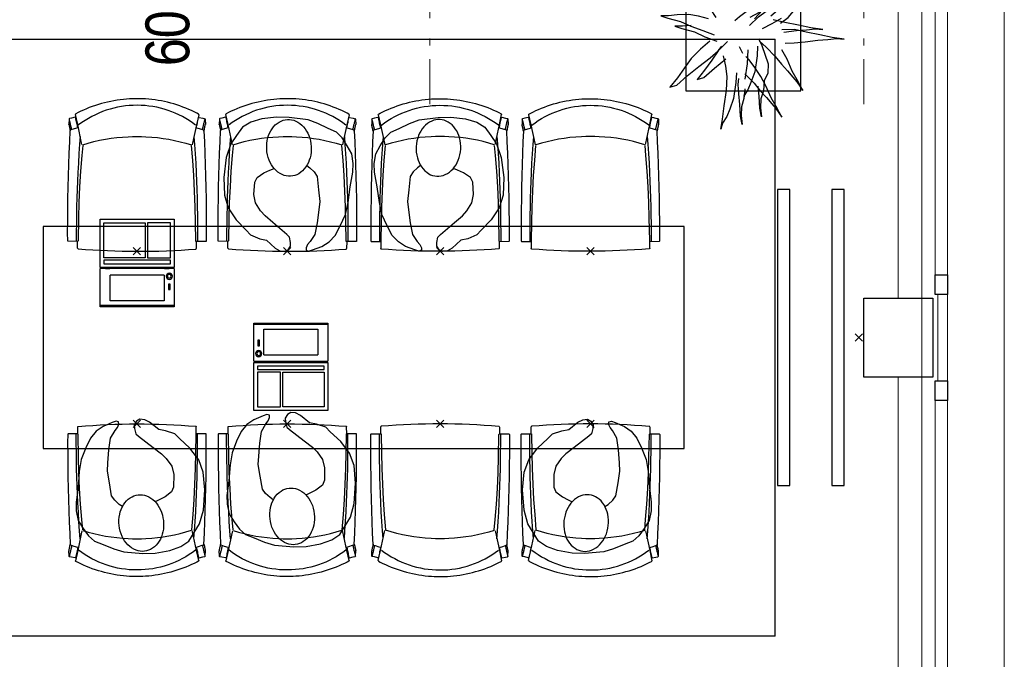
# Model space of a CAD drawing. Header units: millimetres. Extents: x -46954 to 169732, y -26853 to 94136.
# Tile 44 of 174: x -2742 to 1252, y 49607 to 52201. Entities that reach past the tile are written whole.
import ezdxf

# ---------------------------------------------------------------- set-up
doc = ezdxf.new("R2010")
doc.units = ezdxf.units.MM
doc.header["$LTSCALE"] = 400
doc.header["$PDMODE"] = 3
doc.header["$PDSIZE"] = 15
doc.linetypes.add('HIDDEN', pattern=[0.375, 0.25, -0.125])
doc.linetypes.add('STYLE_06', pattern=[1.041641, 0.625, -0.208282, 0.069427, -0.138931])
for name, color, linetype in [('-ve', 2, 'HIDDEN'), ('co1-1-n-1-0-8_ip0', 7, 'Continuous'), ('inlay', 6, 'Continuous'), ('inr', 4, 'Continuous'), ('plant', 114, 'Continuous'), ('plat', 5, 'Continuous'), ('symbol', 1, 'Continuous'), ('timmerwerk-ge', 150, 'Continuous')]:
    doc.layers.add(name, color=color, linetype=linetype)
for name, color, linetype, lineweight in [('BA-Brandveiligheid', 7, 'Continuous', 15), ('Buitenkozijnen', 140, 'Continuous', 15), ('mat-baksteen', 5, 'Continuous', 25), ('mat-beton (ihwg)', 5, 'Continuous', 25), ('None', 7, 'Continuous', 9)]:
    doc.layers.add(name, color=color, linetype=linetype, lineweight=lineweight)
doc.styles.add('Arial Narrow', font='ARIALN.TTF', dxfattribs={"height": 222.25})

# ---------------------------------------------------------------- blocks, each defined once
blk = doc.blocks.new('Kolom 280x320')
at = {"layer": 'mat-beton (ihwg)', "lineweight": 25}
blk.add_lwpolyline([(-300, 160), (-20, 160), (-20, -160), (-300, -160)], close=True, dxfattribs=at)
at = {"layer": 'None', "color": 92, "linetype": 'Continuous', "lineweight": 5}
blk.add_point((0, 0), dxfattribs=at)
blk = doc.blocks.new('Gevelpui best 1410 (2D)')
at = {"layer": 'Buitenkozijnen', "lineweight": 15}
for p, q in [((-260, 0), (-260, -1410)), ((-260, 0), (-210, 0)), ((-210, 0), (-210, -1410)), ((-260, -1410), (-210, -1410))]:
    blk.add_line(p, q, dxfattribs=at)
at = {"layer": 'Buitenkozijnen', "color": 92, "lineweight": 25}
for points in [[(-260, 0), (-210, 0), (-210, -80), (-260, -80)], [(-260, -1330), (-210, -1330), (-210, -1410), (-260, -1410)]]:
    blk.add_lwpolyline(points, close=True, dxfattribs=at)
at = {"layer": 'None', "color": 43, "linetype": 'Continuous', "lineweight": 9}
blk.add_line((-410, 15), (-410, -1425), dxfattribs=at)
blk = doc.blocks.new('060min X')
at = {"layer": 'BA-Brandveiligheid', "color": 7, "linetype": 'Continuous', "lineweight": 15}
for p, q in [((-480.2, 61.7), (-356.7, -61.7)), ((-480.2, -61.7), (-356.7, 61.7)), ((480.2, 61.7), (356.7, -61.7)), ((480.2, -61.7), (356.7, 61.7)), ((-418.5, 0), (418.5, 0))]:
    blk.add_line(p, q, dxfattribs=at)
at = {"layer": 'BA-Brandveiligheid', "color": 43, "insert": (-709.2, 124.2), "char_height": 177.8, "attachment_point": 1, "style": 'Arial Narrow'}
blk.add_mtext('60', dxfattribs=at)
blk = doc.blocks.new('boom nieuw 01')
at = {"layer": 'plant', "extrusion": (0, -4.44089e-16, -1)}
for p, q in [((-224.7, 788.7), (-238, 749.2)), ((-224.7, 788.7), (-238, 749.2)), ((-224.7, 744.5), (-224.7, 788.7)), ((-224.7, 744.5), (-224.7, 788.7)), ((-573.8, 694.3), (-627.3, 736.9)), ((-627.3, 736.9), (-616.4, 698.2)), ((-573.8, 694.3), (-627.3, 736.9)), ((-627.3, 736.9), (-616.4, 698.2)), ((-238, 749.2), (-256.6, 677.1)), ((-238, 749.2), (-256.6, 677.1)), ((-219.3, 695.7), (-224.7, 744.5)), ((-219.3, 695.7), (-224.7, 744.5)), ((-616.4, 698.2), (-563.7, 639.2)), ((-616.4, 698.2), (-563.7, 639.2)), ((-518.7, 654), (-573.8, 694.3)), ((-518.7, 654), (-573.8, 694.3)), ((-297.8, 669.9), (-316.4, 597.8)), ((-284.5, 709.5), (-297.8, 669.9)), ((-284.5, 665.3), (-284.5, 709.5)), ((-256.6, 677.1), (-284.5, 618.9)), ((-256.6, 677.1), (-284.5, 618.9)), ((-218.5, 629.8), (-219.3, 695.7)), ((-218.5, 629.8), (-219.3, 695.7)), ((-563.7, 639.2), (-510.2, 574.1)), ((-563.7, 639.2), (-510.2, 574.1)), ((-466.7, 617.5), (-518.7, 654)), ((-466.7, 617.5), (-518.7, 654)), ((-412.5, 564.8), (-466.7, 617.5)), ((-412.5, 564.8), (-466.7, 617.5)), ((-284.5, 618.9), (-308.5, 551.4)), ((-284.5, 618.9), (-308.5, 551.4)), ((-279.1, 616.4), (-284.5, 665.3)), ((-227.1, 576.3), (-218.5, 629.8)), ((-227.1, 576.3), (-218.5, 629.8)), ((9.4, 616.6), (-55, 579.3)), ((9.4, 616.6), (-55, 579.3)), ((-35.5, 579.3), (9.4, 616.6)), ((-35.5, 579.3), (9.4, 616.6)), ((-530.6, 541.3), (-584.1, 583.9)), ((-584.1, 583.9), (-573.3, 545.2)), ((-530.6, 541.3), (-584.1, 583.9)), ((-584.1, 583.9), (-573.3, 545.2)), ((-510.2, 574.1), (-462.9, 509.7)), ((-510.2, 574.1), (-462.9, 509.7)), ((-369, 511.3), (-412.5, 564.8)), ((-369, 511.3), (-412.5, 564.8)), ((-316.4, 597.8), (-344.3, 539.7)), ((-242.6, 518.9), (-227.1, 576.3)), ((-242.6, 518.9), (-227.1, 576.3)), ((-55, 579.3), (-119.3, 547.6)), ((-55, 579.3), (-119.3, 547.6)), ((-101.5, 523.5), (-55, 560)), ((-101.5, 523.5), (-55, 560)), ((-55, 560), (-35.5, 579.3)), ((-55, 560), (-35.5, 579.3)), ((125.7, 568.5), (73, 551.4)), ((125.7, 568.5), (73, 551.4)), ((91.6, 539), (125.7, 568.5)), ((91.6, 539), (125.7, 568.5)), ((-573.3, 545.2), (-520.5, 486.2)), ((-573.3, 545.2), (-520.5, 486.2)), ((-475.6, 501), (-530.6, 541.3)), ((-475.6, 501), (-530.6, 541.3)), ((-423.6, 464.5), (-475.6, 501)), ((-423.6, 464.5), (-475.6, 501)), ((-462.9, 509.7), (-423.3, 465.5)), ((-462.9, 509.7), (-423.3, 465.5)), ((-344.3, 539.7), (-368.3, 472.2)), ((-308.5, 551.4), (-333.3, 487.8)), ((-308.5, 551.4), (-333.3, 487.8)), ((-186.8, 511.1), (-234.1, 478.6)), ((-186.8, 511.1), (-234.1, 478.6)), ((-119.3, 547.6), (-186.8, 511.1)), ((-95.3, 500.1), (-50.4, 537.3)), ((-3.8, 516.5), (-69.7, 496.4)), ((-3.8, 516.5), (-69.7, 496.4)), ((73, 551.4), (-3.8, 516.5)), ((73, 551.4), (-3.8, 516.5)), ((19.5, 490.2), (61.4, 516.5)), ((19.5, 490.2), (61.4, 516.5)), ((61.4, 516.5), (91.6, 539)), ((61.4, 516.5), (91.6, 539)), ((-830.8, 440.5), (-863.4, 450.5)), ((-863.4, 450.5), (-807.5, 440.5)), ((-830.8, 440.5), (-863.4, 450.5)), ((-863.4, 450.5), (-807.5, 440.5)), ((-520.5, 486.2), (-467, 421.1)), ((-520.5, 486.2), (-467, 421.1)), ((-369.3, 411.8), (-423.6, 464.5)), ((-369.3, 411.8), (-423.6, 464.5)), ((-423.3, 465.5), (-397, 443.8)), ((-423.3, 465.5), (-397, 443.8)), ((-195.4, 408.6), (-161.3, 444.2)), ((-167.4, 459.9), (-135.6, 487.8)), ((-167.4, 459.9), (-135.6, 487.8)), ((-78.2, 442.9), (-25.5, 463.8)), ((-78.2, 442.9), (-25.5, 463.8)), ((-25.5, 463.8), (19.5, 490.2)), ((-25.5, 463.8), (19.5, 490.2)), ((-792.8, 417.2), (-830.8, 440.5)), ((-792.8, 417.2), (-830.8, 440.5)), ((-807.5, 440.5), (-733.1, 431.9)), ((-807.5, 440.5), (-733.1, 431.9)), ((-750.9, 400.1), (-792.8, 417.2)), ((-750.9, 400.1), (-792.8, 417.2)), ((-690.5, 378.4), (-750.9, 400.1)), ((-690.5, 378.4), (-750.9, 400.1)), ((-733.1, 431.9), (-646.2, 418.7)), ((-733.1, 431.9), (-646.2, 418.7)), ((-646.2, 418.7), (-567.1, 414.8)), ((-646.2, 418.7), (-567.1, 414.8)), ((-567.1, 414.8), (-509.8, 422.6)), ((-567.1, 414.8), (-509.8, 422.6)), ((-509.8, 422.6), (-450.9, 434.3)), ((-509.8, 422.6), (-450.9, 434.3)), ((-169.7, 409.6), (-127.8, 423.5)), ((-169.7, 409.6), (-127.8, 423.5)), ((-127.8, 423.5), (-78.2, 442.9)), ((-127.8, 423.5), (-78.2, 442.9)), ((51.1, 370.7), (103.9, 389.3)), ((51.1, 370.7), (103.9, 389.3)), ((140.3, 402.5), (70.5, 387.7)), ((140.3, 402.5), (70.5, 387.7)), ((103.9, 389.3), (140.3, 402.5)), ((103.9, 389.3), (140.3, 402.5)), ((-838.2, 330.7), (-790.1, 339.3)), ((-838.2, 330.7), (-790.1, 339.3)), ((-787.1, 335.4), (-838.2, 330.7)), ((-787.1, 335.4), (-838.2, 330.7)), ((-790.1, 339.3), (-724.3, 343.1)), ((-790.1, 339.3), (-724.3, 343.1)), ((-737.4, 334.6), (-787.1, 335.4)), ((-737.4, 334.6), (-787.1, 335.4)), ((-690.9, 319.8), (-737.4, 334.6)), ((-724.3, 343.1), (-665.3, 349.3)), ((-724.3, 343.1), (-665.3, 349.3)), ((-601.3, 365.2), (-690.5, 378.4)), ((-601.3, 365.2), (-690.5, 378.4)), ((-665.3, 349.3), (-612.6, 352.4)), ((-665.3, 349.3), (-612.6, 352.4)), ((-612.6, 352.4), (-577.7, 349.3)), ((-612.6, 352.4), (-577.7, 349.3)), ((-547, 362.1), (-601.3, 365.2)), ((-547, 362.1), (-601.3, 365.2)), ((-397.8, 347), (-435.8, 328.4)), ((-397.8, 347), (-435.8, 328.4)), ((-231.2, 344.3), (-253.6, 370.7)), ((-231.2, 344.3), (-253.6, 370.7)), ((-191.6, 292.4), (-231.2, 344.3)), ((-191.6, 292.4), (-231.2, 344.3)), ((-105.3, 362.3), (-122.3, 363.9)), ((-105.3, 362.3), (-122.3, 363.9)), ((-82.8, 335.9), (-105.3, 362.3)), ((-82.8, 335.9), (-105.3, 362.3)), ((-14.8, 384.6), (-100.1, 386.9)), ((-14.8, 384.6), (-100.1, 386.9)), ((-43.2, 284), (-82.8, 335.9)), ((-43.2, 284), (-82.8, 335.9)), ((69, 340.7), (-16.3, 343)), ((69, 340.7), (-16.3, 343)), ((70.5, 387.7), (-14.8, 384.6)), ((70.5, 387.7), (-14.8, 384.6)), ((-4.7, 353.6), (51.1, 370.7)), ((-4.7, 353.6), (51.1, 370.7)), ((154.3, 343.8), (69, 340.7)), ((154.3, 343.8), (69, 340.7)), ((134.9, 326.8), (187.6, 345.4)), ((134.9, 326.8), (187.6, 345.4)), ((224.1, 358.6), (154.3, 343.8)), ((224.1, 358.6), (154.3, 343.8)), ((187.6, 345.4), (224.1, 358.6)), ((187.6, 345.4), (224.1, 358.6)), ((-635.8, 315.2), (-690.9, 319.8)), ((-635.8, 315.2), (-690.9, 319.8)), ((-642.4, 298.2), (-680.4, 321.5)), ((-642.4, 298.2), (-680.4, 321.5)), ((-600.5, 281.1), (-642.4, 298.2)), ((-600.5, 281.1), (-642.4, 298.2)), ((-552.9, 314.1), (-604.1, 262.9)), ((-552.9, 314.1), (-604.1, 262.9)), ((-540, 259.4), (-600.5, 281.1)), ((-540, 259.4), (-600.5, 281.1)), ((-582.7, 312.9), (-495.8, 299.8)), ((-582.7, 312.9), (-495.8, 299.8)), ((-511.1, 262.9), (-472.3, 291.6)), ((-511.1, 262.9), (-472.3, 291.6)), ((-495.8, 299.8), (-416.7, 295.8)), ((-495.8, 299.8), (-416.7, 295.8)), ((-472.3, 291.6), (-455.2, 308.6)), ((-472.3, 291.6), (-455.2, 308.6)), ((-280.7, 287.7), (-231.9, 238.1)), ((-280.7, 287.7), (-231.9, 238.1)), ((-233.5, 285.4), (-204, 232.6)), ((-233.5, 285.4), (-204, 232.6)), ((-151.3, 243.5), (-191.6, 292.4)), ((-151.3, 243.5), (-191.6, 292.4)), ((-127.2, 307.4), (-59, 290.3)), ((-127.2, 307.4), (-59, 290.3)), ((-113, 330.5), (-85.1, 277)), ((-113, 330.5), (-85.1, 277)), ((-59, 290.3), (16.3, 294.2)), ((-59, 290.3), (16.3, 294.2)), ((-2.9, 235.1), (-43.2, 284)), ((-2.9, 235.1), (-43.2, 284)), ((16.3, 294.2), (79.1, 309.7)), ((16.3, 294.2), (79.1, 309.7)), ((79.1, 309.7), (134.9, 326.8)), ((79.1, 309.7), (134.9, 326.8)), ((-794.4, 221.4), (-746.3, 230)), ((-794.4, 221.4), (-746.3, 230)), ((-743.2, 226.1), (-794.4, 221.4)), ((-743.2, 226.1), (-794.4, 221.4)), ((-746.3, 230), (-680.4, 233.8)), ((-746.3, 230), (-680.4, 233.8)), ((-693.6, 225.3), (-743.2, 226.1)), ((-693.6, 225.3), (-743.2, 226.1)), ((-647, 210.5), (-693.6, 225.3)), ((-647, 210.5), (-693.6, 225.3)), ((-647.5, 228), (-685.5, 193.1)), ((-647.5, 228), (-685.5, 193.1)), ((-680.4, 233.8), (-621.4, 240)), ((-680.4, 233.8), (-621.4, 240)), ((-604.1, 262.9), (-647.5, 228)), ((-604.1, 262.9), (-647.5, 228)), ((-619.6, 196.2), (-567.7, 224.9)), ((-619.6, 196.2), (-567.7, 224.9)), ((-567.7, 224.9), (-511.1, 262.9)), ((-567.7, 224.9), (-511.1, 262.9)), ((-450.8, 246.2), (-540, 259.4)), ((-450.8, 246.2), (-540, 259.4)), ((-396.6, 243.1), (-450.8, 246.2)), ((-396.6, 243.1), (-450.8, 246.2)), ((-369.1, 232.3), (-402.5, 195.1)), ((-369.1, 232.3), (-402.5, 195.1)), ((-353.9, 237.7), (-391.9, 219.1)), ((-353.9, 237.7), (-391.9, 219.1)), ((-193.9, 215.6), (-242, 259.8)), ((-193.9, 215.6), (-242, 259.8)), ((-231.9, 238.1), (-199.3, 193.9)), ((-231.9, 238.1), (-199.3, 193.9)), ((-204, 232.6), (-173.8, 186.1)), ((-204, 232.6), (-173.8, 186.1)), ((-33.4, 98.5), (-151.3, 243.5)), ((-33.4, 98.5), (-151.3, 243.5)), ((-85.1, 277), (-55.6, 224.2)), ((-85.1, 277), (-55.6, 224.2)), ((-55.6, 224.2), (-25.4, 177.7)), ((-55.6, 224.2), (-25.4, 177.7)), ((-736.7, 138.8), (-687.8, 166.7)), ((-736.7, 138.8), (-687.8, 166.7)), ((-685.5, 193.1), (-722, 162.8)), ((-685.5, 193.1), (-722, 162.8)), ((-687.8, 166.7), (-619.6, 196.2)), ((-687.8, 166.7), (-619.6, 196.2)), ((-592, 205.9), (-647, 210.5)), ((-592, 205.9), (-647, 210.5)), ((-548.5, 185.8), (-592, 205.9)), ((-548.5, 185.8), (-592, 205.9)), ((-495.8, 183.4), (-548.5, 185.8)), ((-495.8, 183.4), (-548.5, 185.8)), ((-391.9, 219.1), (-495.8, 183.4)), ((-391.9, 219.1), (-495.8, 183.4)), ((-402.5, 195.1), (-453.7, 143.9)), ((-402.5, 195.1), (-453.7, 143.9)), ((-296.5, 215.1), (-268.6, 161.6)), ((-296.5, 215.1), (-268.6, 161.6)), ((-186.4, 119.7), (-226.7, 168.6)), ((-186.4, 119.7), (-226.7, 168.6)), ((-199.3, 193.9), (-138.1, 142.7)), ((-199.3, 193.9), (-138.1, 142.7)), ((-173.8, 186.1), (-193.9, 215.6)), ((-173.8, 186.1), (-193.9, 215.6)), ((-25.4, 177.7), (-45.6, 207.2)), ((-25.4, 177.7), (-45.6, 207.2)), ((-747.6, 141.1), (-796.4, 107)), ((-747.6, 141.1), (-796.4, 107)), ((-796.4, 107), (-736.7, 138.8)), ((-796.4, 107), (-736.7, 138.8)), ((-722, 162.8), (-747.6, 141.1)), ((-722, 162.8), (-747.6, 141.1)), ((-453.7, 143.9), (-497.1, 109)), ((-453.7, 143.9), (-497.1, 109)), ((-268.6, 161.6), (-239.1, 108.8)), ((-268.6, 161.6), (-239.1, 108.8)), ((-267.1, 114.3), (-234.5, 70.1)), ((-267.1, 114.3), (-234.5, 70.1)), ((-262.5, 88.8), (-247.8, 154.7)), ((-262.5, 88.8), (-247.8, 154.7)), ((-68.6, -25.3), (-186.4, 119.7)), ((-68.6, -25.3), (-186.4, 119.7)), ((-138.1, 142.7), (-93.1, 115.6)), ((-138.1, 142.7), (-93.1, 115.6)), ((-93.1, 115.6), (-36.5, 86.1)), ((-93.1, 115.6), (-36.5, 86.1)), ((-535.1, 74.1), (-571.6, 43.9)), ((-535.1, 74.1), (-571.6, 43.9)), ((-537.4, 47.8), (-469.2, 77.2)), ((-537.4, 47.8), (-469.2, 77.2)), ((-497.1, 109), (-535.1, 74.1)), ((-497.1, 109), (-535.1, 74.1)), ((-469.2, 77.2), (-417.3, 105.9)), ((-469.2, 77.2), (-417.3, 105.9)), ((-380.3, 87.1), (-378, 36.8)), ((-380.3, 87.1), (-378, 36.8)), ((-316.9, 95), (-308.3, 24.4)), ((-316.9, 95), (-308.3, 24.4)), ((-302.7, 34.4), (-303.5, 106.5)), ((-302.7, 34.4), (-303.5, 106.5)), ((-278.1, 12), (-262.5, 88.8)), ((-278.1, 12), (-262.5, 88.8)), ((-234.5, 70.1), (-173.3, 18.9)), ((-234.5, 70.1), (-173.3, 18.9)), ((-36.5, 86.1), (2.3, 55.9)), ((-36.5, 86.1), (2.3, 55.9)), ((2.3, 55.9), (-33.4, 98.5)), ((2.3, 55.9), (-33.4, 98.5)), ((-597.1, 22.1), (-646, -12)), ((-597.1, 22.1), (-646, -12)), ((-646, -12), (-586.3, 19.8)), ((-646, -12), (-586.3, 19.8)), ((-571.6, 43.9), (-597.1, 22.1)), ((-571.6, 43.9), (-597.1, 22.1)), ((-586.3, 19.8), (-537.4, 47.8)), ((-586.3, 19.8), (-537.4, 47.8)), ((-378, 36.8), (-371.8, -25.3)), ((-378, 36.8), (-371.8, -25.3)), ((-317.5, -31.5), (-302.7, 34.4)), ((-317.5, -31.5), (-302.7, 34.4)), ((-308.3, 24.4), (-303.6, -32.2)), ((-308.3, 24.4), (-303.6, -32.2)), ((-292.8, -57.8), (-278.1, 12)), ((-292.8, -57.8), (-278.1, 12)), ((-173.3, 18.9), (-128.3, -8.2)), ((-173.3, 18.9), (-128.3, -8.2)), ((-371.8, -25.3), (-363.2, -95.9)), ((-371.8, -25.3), (-363.2, -95.9)), ((-333, -108.3), (-317.5, -31.5)), ((-333, -108.3), (-317.5, -31.5)), ((-303.6, -32.2), (-299, -81)), ((-303.6, -32.2), (-299, -81)), ((-128.3, -8.2), (-71.7, -37.7)), ((-128.3, -8.2), (-71.7, -37.7)), ((-71.7, -37.7), (-32.9, -67.9)), ((-71.7, -37.7), (-32.9, -67.9)), ((-32.9, -67.9), (-68.6, -25.3)), ((-32.9, -67.9), (-68.6, -25.3)), ((-363.2, -95.9), (-358.6, -152.4)), ((-363.2, -95.9), (-358.6, -152.4)), ((-347.7, -178.1), (-333, -108.3)), ((-347.7, -178.1), (-333, -108.3)), ((-302.9, -123.7), (-292.8, -57.8)), ((-302.9, -123.7), (-292.8, -57.8)), ((-299, -81), (-302.9, -123.7)), ((-299, -81), (-302.9, -123.7)), ((-358.6, -152.4), (-353.9, -201.3)), ((-358.6, -152.4), (-353.9, -201.3)), ((-357.8, -243.9), (-347.7, -178.1)), ((-357.8, -243.9), (-347.7, -178.1)), ((-353.9, -201.3), (-357.8, -243.9)), ((-353.9, -201.3), (-357.8, -243.9))]:
    blk.add_line(p, q, dxfattribs=at)
at = {"layer": 'timmerwerk-ge', "linetype": 'Continuous', "extrusion": (0, -4.44089e-16, -1)}
for p, q in [((0, 647), (-647, 647)), ((-647, 647), (-647, 0)), ((0, 0), (0, 647)), ((-647, 0), (0, 0))]:
    blk.add_line(p, q, dxfattribs=at)
blk = doc.blocks.new('co1-1-n-1-0-8_b2')
at = {"linetype": 'Continuous'}
for p, q in [((-240.9, -40), (-240.8, -12)), ((240.8, -12), (240.9, -40)), ((-241.1, -513.2), (-224.9, -438.4)), ((-224.9, -438.4), (-223.6, -432.5)), ((223.6, -432.5), (224.9, -438.4)), ((224.9, -438.4), (241.1, -513.2)), ((-276.2, -535.9), (-276.8, -514.6)), ((-271.1, -489.2), (-271.1, -489.2)), ((-250, -554.2), (-241.1, -513.2)), ((241.1, -513.2), (250, -554.2)), ((271.1, -489.2), (271.1, -489.2)), ((276.2, -535.9), (276.8, -514.6)), ((249.3, -541.5), (249.3, -541.8))]:
    blk.add_line(p, q, dxfattribs=at)
at = {"linetype": 'Continuous', "flags": 128}
for points in [[(-271.1, -489.2), (-273.2, -443.6), (-275, -397.8), (-276.6, -351.9), (-278, -305.9), (-279.1, -259.7), (-280, -213.5), (-280.6, -167.1), (-281, -120.8), (-281.1, -74.4), (-281, -42.5, -0.413754), (-278.5, -40), (-241.1, -40, -0.411281), (-238.6, -42.5), (-237.8, -117.5), (-236.2, -180.8), (-233.7, -244), (-230.1, -307.2), (-225.8, -368.1), (-220.6, -429)], [(220.6, -429), (224.3, -387.5), (229, -324.4), (232.8, -261.2), (235.6, -198), (237.5, -134.7), (238.8, -42.5, -0.410009), (241.3, -40), (278.5, -40, -0.413754), (281, -42.5), (281.1, -74.4), (281, -120.8), (280.6, -167.1), (280, -213.5), (279.1, -259.7), (278, -305.9), (276.6, -351.9), (275, -397.8), (273.2, -443.6), (271.1, -489.2)]]:
    blk.add_lwpolyline(points, format="xyb", dxfattribs=at)
for points in [[(-230.7, -465.1), (-233.2, -433.7), (-235.8, -395.6), (-238.1, -357.3), (-240.1, -319), (-241.6, -284.6), (-242.9, -250.3), (-244, -215.8), (-244.8, -181.3), (-245.4, -146.6), (-245.8, -112), (-246.1, -77.2), (-246.2, -42.5)], [(230.7, -465.1), (233.2, -433.7), (235.8, -395.6), (238.1, -357.3), (240.1, -319), (241.6, -284.6), (242.9, -250.3), (244, -215.8), (244.8, -181.3), (245.4, -146.6), (245.8, -112), (246.1, -77.2), (246.2, -42.5)], [(0, -465.5), (-18.1, -465.2), (-36.1, -464.6), (-59.3, -463.1), (-82.5, -460.9), (-105.6, -457.9), (-128.5, -454.2), (-151.9, -449.7), (-175, -444.4), (-197.9, -438.3), (-220.5, -431.4)], [(220.5, -431.4), (198.1, -438.3), (175.3, -444.3), (152.1, -449.7), (128.5, -454.2), (105.7, -457.9), (82.8, -460.8), (59.5, -463.1), (36.1, -464.6), (18.1, -465.2), (0, -465.5)], [(-276.7, -513.9), (-276.8, -514.2), (-276.8, -514.6)], [(-271.1, -487.9), (-271.8, -491.3), (-272.8, -495.6), (-273.7, -500), (-274, -501.3), (-274.3, -502.6), (-274.5, -503.9), (-274.9, -505.4), (-275.3, -507.3), (-275.8, -509.5), (-276.3, -512.2), (-276.7, -513.9)], [(-269.4, -491.4), (-262.6, -493.7), (-247.5, -498.5), (-238.5, -501.2)], [(238.5, -501.2), (241.1, -500.5), (255.1, -496.1), (269.2, -491.5), (269.4, -491.5)], [(276.7, -513.9), (276.3, -512.1), (275.7, -509.4), (275.2, -507.1), (274.8, -505.1), (274.5, -503.6), (274.2, -502.3), (273.9, -500.9), (273.1, -497.2), (272.3, -493.6), (271.1, -487.9)], [(276.7, -513.9), (276.8, -514.2), (276.8, -514.6)], [(-251.6, -543), (-266, -539.8), (-274.6, -537.9)], [(-248.7, -557), (-241.7, -560.6), (-230.9, -566), (-220.5, -570.8), (-209.7, -575.6), (-197.7, -580.6), (-185.6, -585.3), (-173.3, -589.7), (-161, -593.7), (-148.6, -597.5), (-136.1, -601), (-123.5, -604.2), (-110.8, -607), (-98.1, -609.6), (-85.4, -611.8), (-72.6, -613.8), (-59.7, -615.4), (-46.8, -616.7), (-33.9, -617.7), (-22.6, -618.2), (-10.7, -618.6), (0, -618.7)], [(0, -618.7), (7.7, -618.6), (19.8, -618.3), (31.2, -617.8), (42.9, -617), (55.8, -615.8), (68.7, -614.3), (81.5, -612.4), (94.3, -610.3), (107, -607.8), (119.7, -605.1), (132.3, -602), (144.8, -598.6), (157.2, -594.9), (169.5, -590.9), (181.8, -586.7), (194, -582.1), (206, -577.2), (217.9, -572), (228.2, -567.2), (238.9, -562), (248.7, -557)], [(251.6, -543), (266, -539.8), (274.6, -537.9)]]:
    blk.add_lwpolyline(points, dxfattribs=at)
blk.add_arc((0, -2996), 2996, 85.4335, 94.5665)
at = {"linetype": 'Continuous'}
for centre, radius, start, end in [((-238.3, -12), 2.5, 94.5665, 179.4807), ((238.3, -12), 2.5, 0.5193, 85.4335), ((-268.6, -489.1), 2.5, 182.8058, 251.2127), ((0.2, -200.9), 391.2, 232.6355, 269.9709), ((-0.2, -200.9), 391.2, 270.0307, 307.3629), ((268.6, -489.1), 2.5, 288.7873, 357.1942), ((-274.2, -535.9), 2.02, 180.4977, 256.3076), ((-251.3, -541), 2.06, 259.0773, 349.1575), ((-247.5, -554.8), 2.5, 167.791, 242.1608), ((247.5, -554.8), 2.5, 297.8392, 12.209), ((251.3, -541), 2.06, 190.8425, 280.9227), ((274.2, -535.9), 2.02, 283.6924, 359.5023)]:
    blk.add_arc(centre, radius, start, end, dxfattribs=at)
for points, knots in [([(-265.1, -493), (-265.4, -494.2), (-265.6, -495.3), (-266.2, -497.7), (-266.4, -498.8), (-267, -501.3), (-267.3, -502.6), (-268.1, -505.7), (-268.5, -507.6), (-269.5, -511.5), (-269.9, -513.5), (-271, -517.8), (-271.5, -520.1), (-272.5, -524), (-272.9, -525.6), (-273.7, -528.8), (-274.1, -530.5), (-274.8, -533.4), (-275.1, -534.7), (-275.4, -535.9)], [0, 0, 0, 0, 0.1046264, 0.1046264, 0.2041971, 0.2041971, 0.3037678, 0.3037678, 0.4397222, 0.4397222, 0.5756766, 0.5756766, 0.7177927, 0.7177927, 0.8100398, 0.8100398, 0.902287, 0.902287, 0.9702722, 0.9702722, 0.9702722, 0.9702722]), ([(-240.4, -500.6), (-240.5, -501), (-241.1, -503.7), (-242.4, -509.8), (-244.4, -519.1), (-246.7, -529.5), (-248.3, -537.3), (-249.2, -541.4)], [0, 0, 0, 0, 0.035243, 0.2774915, 0.5197864, 0.7622544, 1, 1, 1, 1]), ([(240.4, -500.7), (240.5, -501), (241.1, -503.7), (242.4, -509.8), (244.4, -519.1), (246.7, -529.5), (248.4, -537.3), (249.2, -541.2)], [0, 0, 0, 0, 0.034208, 0.276552, 0.518943, 0.761507, 1, 1, 1, 1]), ([(265.1, -493), (265.4, -494.1), (265.6, -495.3), (266.2, -497.6), (266.4, -498.8), (267, -501.3), (267.3, -502.5), (268.1, -505.7), (268.5, -507.6), (269.5, -511.5), (269.9, -513.5), (271, -517.8), (271.5, -520.1), (272.5, -524), (272.9, -525.6), (273.7, -528.8), (274.1, -530.5), (274.8, -533.4), (275.1, -534.7), (275.4, -535.9)], [0, 0, 0, 0, 0.1047297, 0.1047297, 0.2042741, 0.2042741, 0.3038185, 0.3038185, 0.4398435, 0.4398435, 0.5758684, 0.5758684, 0.7177557, 0.7177557, 0.8100315, 0.8100315, 0.9023074, 0.9023074, 0.9702936, 0.9702936, 0.9702936, 0.9702936])]:
    blk.add_open_spline(points, degree=3, knots=knots, dxfattribs=at)
at = {"layer": 'co1-1-n-1-0-8_ip0'}
blk.add_point((0, 0), dxfattribs=at)
blk = doc.blocks.new('symb-LPTP_b2')
for p, q in [((150, 0), (-150, 0)), ((-150, 0), (-150, -155)), ((150, -155), (150, 0)), ((150, -5), (-150, -5)), ((-110, -25), (-110, -129)), ((110, -25), (-110, -25)), ((110, -129), (110, -25)), ((150, -155), (-150, -155)), ((110, -129), (-110, -129)), ((150, -160), (-150, -160)), ((-150, -160), (-150, -355)), ((150, -355), (150, -160)), ((-150, -355), (150, -355))]:
    blk.add_line(p, q)
for points in [[(126.4, -69.8), (133.6, -69.8), (133.6, -91.9), (126.4, -91.9)], [(128.4, -71.8), (131.6, -71.8), (131.6, -89.9), (128.4, -89.9)], [(-135, -175), (135, -175), (135, -188.8), (-135, -188.8)], [(32.1, -198.8), (-135, -198.8), (-135, -340), (32.1, -340)], [(42.1, -198.8), (135, -198.8), (135, -340), (42.1, -340)]]:
    blk.add_lwpolyline(points, close=True)
for points in [[(-129.8, -157.5, 10, 10, 0), (-110.7, -157.5, 10, 10, 0)], [(129.8, -157.5, 10, 10, 0), (110.7, -157.5, 10, 10, 0)]]:
    blk.add_lwpolyline(points, format="xyseb")
for radius in [12.6, 7.57]:
    blk.add_circle((130, -123.9), radius)
blk = doc.blocks.new('SYMB-PS01_B2')
blk.add_lwpolyline([(58.6, 67.4), (69.9, 77.8), (86, 96.6), (96.2, 116.4), (97.7, 170.3), (98.9, 217.4), (92.2, 250.7), (80.6, 302.7), (67.2, 348.9), (45.4, 376.3), (34.1, 387.9), (26.6, 400.2), (25.8, 409.6), (35.8, 414.1), (52.2, 410), (91.1, 399.8), (121.7, 384.5), (148.5, 360), (172.8, 323.3), (197.5, 278.9), (212.1, 231.9), (226.3, 168.8), (242.3, 111.1), (246.7, 76.3), (243.8, 35.7), (228.6, 1.8), (211, -31.7), (189.9, -56.4), (157.6, -74.3), (117.4, -97.9), (79.2, -115.8), (3.3, -132.4), (-46.9, -138.2), (-106.7, -136.4), (-153.5, -126.6), (-188.7, -109.6), (-215.4, -77.6), (-241.3, -46.4), (-264.4, 7.1), (-281.7, 87.7), (-285.3, 159.4), (-274.4, 212.1), (-245.6, 262.8), (-208.8, 307.7), (-193.1, 328.9), (-157.4, 347.2), (-130.7, 355.4), (-98.1, 391.1), (-80.1, 403.4), (-61.1, 407.8), (-46.6, 401.9), (-35.3, 388.5), (-34.1, 373.2), (-36.8, 351.9), (-46.2, 340), (-98.7, 286.6), (-128.1, 256.2), (-144.3, 235.4), (-162, 200.8), (-165.4, 167), (-158.2, 116.6), (-147, 99), (-118, 82.3), (-92.6, 73.9), (-75.3, 68.1)])
blk.add_lwpolyline([(-98.1, -12.2, 0.078796), (-89.7, -57.2, 0.088041), (-69.3, -92.8, 0.105312), (-38.1, -117.4, 0.121926), (-4.5, -124.7, 0.121926), (28.7, -115.5, 0.105312), (58.5, -89.2, 0.088041), (76.7, -52.4, 0.078796), (82.6, -7.1, 0.078796), (74.1, 37.9, 0.088041), (53.8, 73.5, 0.105312), (22.6, 98.1, 0.121926), (-11.1, 105.4, 0.121926), (-44.2, 96.2, 0.105312), (-74, 69.9, 0.088041), (-92.2, 33.1, 0.078796)], format="xyb", close=True)

msp = doc.modelspace()

# ---------------------------------------------------------------- linework, layer by layer
at = {"linetype": 'Continuous', "lineweight": 0}
msp.add_lwpolyline([(917.96233, 30594.58298), (917.96233, 52709.75531), (-6890.52037, 52709.75531), (-6890.52037, 30594.58298)], close=True, dxfattribs=at)
at = {"layer": 'Buitenkozijnen', "color": 43, "linetype": 'Continuous', "lineweight": 9, "flags": 128}
msp.add_lwpolyline([(1022.3074, 52991.57274), (1252.3074, 52991.57274), (1252.3074, 30956.57274), (1232.26676, 30956.57274)], dxfattribs=at)
at = {"layer": 'Buitenkozijnen', "lineweight": 15}
msp.add_lwpolyline([(982.26676, 51086.57274), (1022.3074, 51086.57274), (1022.3074, 50736.57274), (982.26676, 50736.57274)], close=True, dxfattribs=at)
at = {"layer": 'inlay'}
for p, q in [((-3937.73324, 52121.57274), (322.3074, 52121.57274)), ((322.3074, 49701.57274), (322.3074, 52121.57274)), ((322.3074, 49701.57274), (-3637.73324, 49701.57274))]:
    msp.add_line(p, q, dxfattribs=at)
at = {"layer": 'inr'}
for points in [[(382.26676, 50311.57274), (382.26676, 51511.57274), (332.26676, 51511.57274), (332.26676, 50311.57274)], [(603.16509, 50311.57274), (603.16509, 51511.57274), (553.16509, 51511.57274), (553.16509, 50311.57274)], [(-46.51954, 51361.57274), (-2646.51954, 51361.57274), (-2646.51954, 50461.57274), (-46.51954, 50461.57274)], [(-46.51954, 51361.57274), (-2646.51954, 51361.57274), (-2646.51954, 50461.57274), (-46.51954, 50461.57274)]]:
    msp.add_lwpolyline(points, close=True, dxfattribs=at)
at = {"layer": 'None', "color": 7, "linetype": 'STYLE_06', "lineweight": 9}
for p, q in [((-1077.73324, 62040.09284), (-1077.73324, 51857.57274)), ((682.26676, 62040.09284), (682.26676, 51857.57274))]:
    msp.add_line(p, q, dxfattribs=at)

# ---------------------------------------------------------------- block references
at = {"layer": '-ve', "xscale": 0.72, "yscale": 0.72, "zscale": 0.72, "rotation": 90}
msp.add_blockref('boom nieuw 01', (426.37621, 52378.6492), dxfattribs=at)
at = {"layer": 'Buitenkozijnen', "color": 7}
for p in [(1232.26676, 52496.57274), (1232.26676, 50736.57274)]:
    msp.add_blockref('Gevelpui best 1410 (2D)', p, dxfattribs=at)
at = {"layer": 'inr'}
for p, rotation in [((-2266.5601, 51261.57274), 179.9104957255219), ((-2266.5601, 51261.57274), 179.9104957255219), ((-1656.52455, 51261.57274), 179.9104957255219), ((-1656.52455, 51261.57274), 179.9104957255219), ((-1036.51454, 50561.57274), 359.9104957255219), ((-1036.51454, 50561.57274), 359.9104957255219), ((-426.47899, 50561.57274), 359.9104957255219), ((-426.47899, 50561.57274), 359.9104957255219)]:
    msp.add_blockref('co1-1-n-1-0-8_b2', p, dxfattribs=dict(at, rotation=rotation))
at = {"layer": 'inr', "xscale": -1}
for name, p, rotation in [('co1-1-n-1-0-8_b2', (-1036.51454, 51261.57274), 180.0895042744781), ('co1-1-n-1-0-8_b2', (-1036.51454, 51261.57274), 180.0895042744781), ('co1-1-n-1-0-8_b2', (-426.47899, 51261.57274), 180.0895042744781), ('co1-1-n-1-0-8_b2', (-426.47899, 51261.57274), 180.0895042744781), ('symb-LPTP_b2', (-2265.47759, 51036.40164), 180), ('symb-LPTP_b2', (-2265.47759, 51036.40164), 180), ('co1-1-n-1-0-8_b2', (-2266.5601, 50561.57274), 0.08950427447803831), ('co1-1-n-1-0-8_b2', (-2266.5601, 50561.57274), 0.08950427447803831), ('co1-1-n-1-0-8_b2', (-1656.52455, 50561.57274), 0.08950427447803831), ('co1-1-n-1-0-8_b2', (-1656.52455, 50561.57274), 0.08950427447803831)]:
    msp.add_blockref(name, p, dxfattribs=dict(at, rotation=rotation))
msp.add_blockref('symb-LPTP_b2', (-1642.28557, 50970.48553), dxfattribs=at)
msp.add_blockref('symb-LPTP_b2', (-1642.28557, 50970.48553), dxfattribs=at)
at = {"layer": 'mat-baksteen', "color": 7, "rotation": 180}
msp.add_blockref('Kolom 280x320', (662.26676, 50911.57274), dxfattribs=at)
at = {"layer": 'None', "color": 7, "rotation": 90}
msp.add_blockref('060min X', (-2107.73324, 52721.57274), dxfattribs=at)
at = {"layer": 'plat', "rotation": 180}
msp.add_blockref('Kolom 280x320', (662.26676, 50911.57274), dxfattribs=at)
at = {"layer": 'symbol', "xscale": -1}
for p, rotation in [((-1641.18424, 51672.04767), 184.8969682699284), ((-1641.18424, 51672.04767), 184.8969682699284), ((-2257.87032, 50168.2996), 8.031497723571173), ((-2257.87032, 50168.2996), 8.031497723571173), ((-1645.84919, 50195.43967), 8.031497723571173), ((-1645.84919, 50195.43967), 8.031497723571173)]:
    msp.add_blockref('SYMB-PS01_B2', p, dxfattribs=dict(at, rotation=rotation))
at = {"layer": 'symbol'}
for p, rotation in [((-1051.85484, 51672.04767), 175.1030317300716), ((-1051.85484, 51672.04767), 175.1030317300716), ((-435.16877, 50168.2996), 351.9685022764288), ((-435.16877, 50168.2996), 351.9685022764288)]:
    msp.add_blockref('SYMB-PS01_B2', p, dxfattribs=dict(at, rotation=rotation))

doc.saveas('drawing.dxf')
